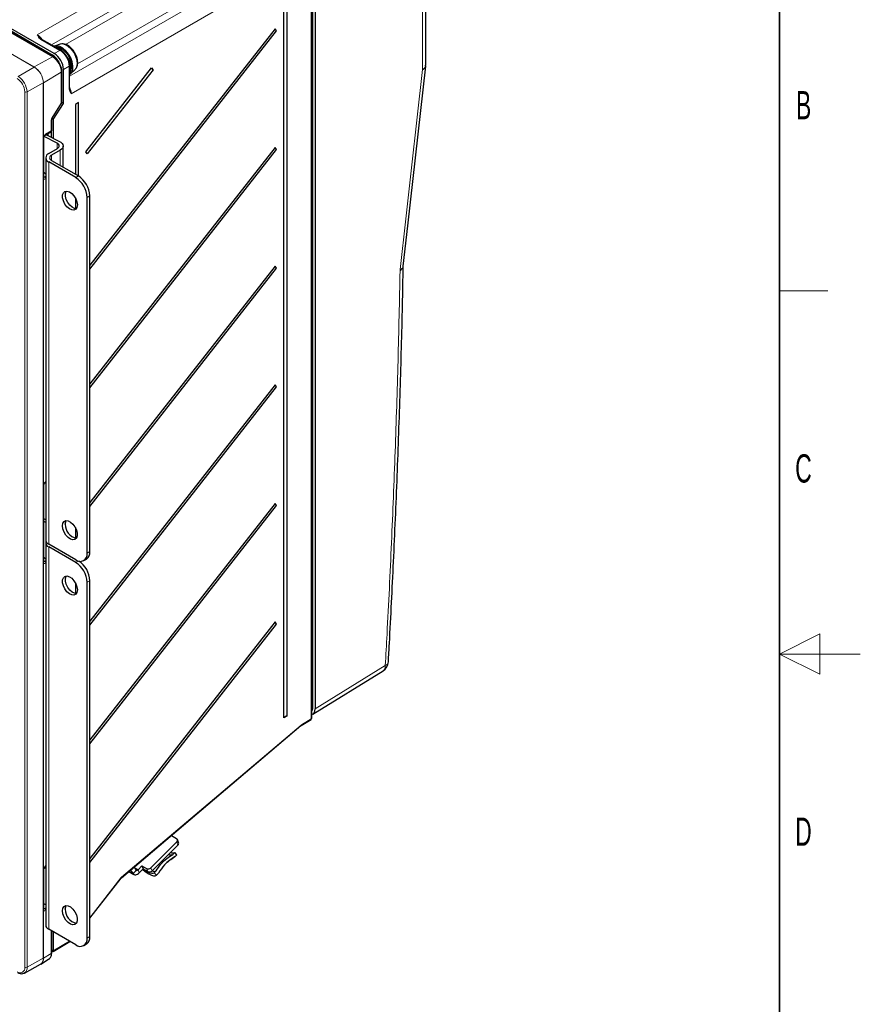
# Paper-space layout 'Blatt2' of a CAD drawing. Header units: millimetres. Extents: x 5 to 418, y 2 to 292.
# Tile 58 of 59: x 314 to 418, y 104 to 226. Entities that reach past the tile are written whole.
import ezdxf

# ---------------------------------------------------------------- set-up
doc = ezdxf.new("R2010")
doc.units = ezdxf.units.MM
doc.layers.add('SLD-0', color=7, linetype='Continuous')
doc.styles.add('SLDTEXTSTYLE0', font='TXT', dxfattribs={"width": 0.605})

psp = doc.layouts.new('Blatt2')

# ---------------------------------------------------------------- linework, layer by layer
at = {"color": 7, "linetype": 'Continuous', "lineweight": 18}
for p, q in [((363.8, 219.65), (363.8, 245.45)), ((316.07, 223.98), (345.81, 241.13)), ((346.8, 239.42), (317.84, 222.71)), ((319.59, 222.77), (346.8, 238.48)), ((350.1, 140.61), (350.1, 237.94)), ((350.21, 237.94), (350.21, 140.61)), ((320.08, 218.83), (349.03, 235.56)), ((348.22, 236.03), (321.07, 220.35)), ((350.02, 233.85), (320.29, 216.67)), ((350.02, 139.25), (350.02, 233.85)), ((317.97, 221.24), (306.43, 227.9)), ((315.7, 219.97), (307.78, 224.55)), ((307.79, 224.55), (315.71, 219.98)), ((318.89, 222.04), (316.54, 223.39)), ((318.19, 221.63), (318.89, 222.04)), ((315.71, 219.98), (317.97, 221.24)), ((317.94, 221.46), (317.82, 221.39)), ((313.72, 218.79), (315.7, 219.97)), ((320.02, 220.08), (319.32, 219.67)), ((320.02, 217.36), (320.02, 220.08)), ((319.06, 219.35), (316.84, 218.02)), ((319.06, 215.5), (319.06, 219.35)), ((316.83, 218.02), (314.82, 216.89)), ((316.83, 109.58), (316.83, 218.02)), ((316.84, 218.02), (316.84, 109.58)), ((314.54, 108.46), (314.54, 216.89)), ((314.82, 216.89), (314.82, 108.46)), ((317.91, 213.68), (319.06, 215.5)), ((317.81, 212.05), (317.81, 213.37)), ((316.84, 206.27), (316.84, 211.15)), ((317.12, 211.64), (317.81, 212.05)), ((318.53, 209.85), (318.53, 210.55)), ((317.84, 208.41), (317.84, 209.06)), ((318.91, 207.79), (318.91, 209.68)), ((317.5, 160.85), (317.5, 208.21)), ((316.9, 206.41), (316.98, 206.36)), ((316.98, 206.36), (317.13, 206.44)), ((320.84, 206.28), (321.18, 206.48)), ((317.13, 206.12), (317.12, 206.11)), ((322.59, 204.03), (322.25, 203.83)), ((361.01, 194.74), (361.02, 194.88)), ((317.12, 168.61), (317.13, 168.61)), ((316.84, 158.67), (316.84, 168.12)), ((317.5, 113.17), (317.5, 160.52)), ((322.25, 159.74), (322.59, 159.94)), ((316.9, 158.8), (316.98, 158.75)), ((316.98, 158.75), (317.13, 158.84)), ((320.84, 158.6), (321.16, 158.78)), ((317.13, 158.51), (317.12, 158.51)), ((322.59, 156.34), (322.25, 156.15)), ((350.49, 140.45), (359.17, 145.82)), ((350.1, 140.61), (350.07, 140.59)), ((348.81, 138.5), (350.02, 139.25)), ((326.53, 119.61), (348.75, 138.46)), ((333.5, 123.6), (333.35, 123.98)), ((317.12, 121), (317.13, 121.01)), ((328.1, 120.81), (328.57, 120.54)), ((330.16, 120.79), (330.31, 120.42)), ((316.84, 115.64), (316.84, 120.51)), ((327.46, 120.33), (327.95, 120.05)), ((328.32, 120.5), (327.95, 120.05)), ((328.57, 120.54), (328.71, 120.17)), ((329.76, 120.32), (329.61, 120.69)), ((322.59, 114.59), (326.45, 119.52)), ((316.9, 115.77), (316.98, 115.72)), ((316.98, 115.72), (317.13, 115.81)), ((317.13, 115.48), (317.12, 115.48)), ((317.81, 110.16), (317.81, 112.99)), ((322.25, 112.06), (322.59, 112.25)), ((318.07, 110.5), (320.06, 111.69)), ((316.84, 109.58), (317.81, 110.16)), ((317.87, 110.62), (318.07, 110.5)), ((314.82, 108.46), (316.83, 109.58))]:
    psp.add_line(p, q, dxfattribs=at)
at = {"color": 7, "linetype": 'Continuous', "lineweight": 25}
for p, q in [((364.19, 220.19), (364.19, 246.01)), ((350.49, 237.77), (350.49, 140.45)), ((350.07, 139.33), (350.07, 233.93)), ((346.63, 139.35), (346.63, 230.8)), ((347, 231.02), (347, 139.57)), ((318.19, 221.63), (306.43, 228.42)), ((317.94, 221.46), (306.43, 228.11)), ((318.07, 221.25), (306.43, 227.97)), ((345.54, 224.72), (322.59, 195.41)), ((322.59, 194.92), (345.72, 224.46)), ((345.72, 224.46), (345.54, 224.72)), ((318.99, 222.05), (316.64, 223.4)), ((318.91, 222.8), (318.22, 222.57)), ((319.32, 215.46), (319.32, 219.67)), ((320.08, 217.44), (320.08, 220.16)), ((320.2, 219.14), (320.74, 219.63)), ((320.74, 219.63), (320.79, 219.68)), ((322.09, 209.46), (330.24, 219.87)), ((330.42, 219.61), (322.27, 209.2)), ((330.24, 219.87), (330.42, 219.61)), ((364.17, 220.08), (364.17, 220.19)), ((319.12, 215.58), (319.12, 219.43)), ((317.94, 213.65), (319.09, 215.48)), ((318.07, 213.48), (319.32, 215.46)), ((319.32, 215.46), (319.12, 215.58)), ((321.17, 215.56), (320.8, 215.34)), ((320.8, 215.34), (320.8, 206.7)), ((321.17, 206.48), (321.17, 215.56)), ((317.87, 212.13), (317.87, 213.45)), ((318.07, 213.48), (317.9, 213.58)), ((318.07, 213.48), (318.07, 211.14)), ((316.9, 206.35), (316.9, 211.23)), ((318.53, 210.55), (316.92, 211.35)), ((317.08, 211.55), (317.77, 211.96)), ((317.16, 211.6), (318.84, 210.76)), ((317.37, 211.73), (317.37, 211.49)), ((317.8, 211.98), (317.8, 211.28)), ((317.5, 209.26), (318.58, 209.88)), ((319.29, 207.57), (319.29, 210.2)), ((345.54, 210.02), (322.59, 180.71)), ((345.72, 209.76), (345.54, 210.02)), ((317.13, 208.73), (317.13, 161.37)), ((318.91, 209.68), (317.84, 209.06)), ((322.27, 209.2), (322.09, 209.46)), ((322.59, 180.22), (345.72, 209.76)), ((320.84, 206.28), (317.5, 208.21)), ((317.84, 208.41), (321.18, 206.48)), ((316.9, 206.36), (316.9, 206.35)), ((320.8, 203.77), (320.8, 202.44)), ((322.25, 159.74), (322.25, 203.83)), ((322.59, 159.94), (322.59, 204.03)), ((345.54, 195.32), (322.59, 166.01)), ((345.72, 195.06), (345.54, 195.32)), ((361.41, 195.27), (361.41, 195.29)), ((322.59, 165.52), (345.72, 195.06)), ((345.54, 180.62), (322.59, 151.31)), ((345.72, 180.36), (345.54, 180.62)), ((322.59, 150.82), (345.72, 180.36)), ((317.08, 168.52), (317.13, 168.55)), ((316.9, 158.75), (316.9, 168.2)), ((345.54, 165.92), (322.59, 136.61)), ((345.72, 165.66), (345.54, 165.92)), ((322.59, 136.12), (345.72, 165.66)), ((317.13, 163.89), (316.9, 164)), ((317.13, 163.56), (316.9, 163.67)), ((320.8, 162.94), (320.8, 161.61)), ((317.13, 161.05), (317.13, 113.69)), ((320.84, 158.92), (317.5, 160.85)), ((320.84, 158.6), (317.5, 160.52)), ((316.95, 159.2), (316.9, 159.17)), ((316.9, 158.75), (316.9, 158.75)), ((321.84, 158.83), (322.18, 159.02)), ((322.25, 112.06), (322.25, 156.15)), ((322.59, 112.25), (322.59, 156.34)), ((320.8, 156.08), (320.8, 154.75)), ((345.54, 151.23), (322.59, 121.92)), ((322.59, 121.43), (345.72, 150.97)), ((345.72, 150.97), (345.54, 151.23)), ((350.21, 139.82), (358.9, 145.19)), ((347, 139.57), (346.63, 139.35)), ((348.77, 138.41), (349.98, 139.16)), ((326.52, 119.54), (348.74, 138.39)), ((332.69, 124.77), (333.33, 124.4)), ((333.35, 123.98), (330.16, 120.79)), ((333.5, 123.6), (330.31, 120.42)), ((333.59, 123.91), (333.44, 124.28)), ((332.85, 122.44), (333.1, 122.68)), ((333.08, 122.12), (333.14, 122.16)), ((333.38, 122.4), (333.1, 122.68)), ((333.38, 122.4), (333.14, 122.16)), ((317.08, 120.91), (317.13, 120.94)), ((328.07, 120.85), (328.32, 120.5)), ((328.57, 120.54), (329.05, 121.02)), ((329.05, 121.02), (329.61, 120.69)), ((329.05, 121.02), (329.19, 120.64)), ((316.9, 115.72), (316.9, 120.59)), ((327.43, 120.31), (328.05, 119.95)), ((327.64, 120.49), (327.95, 120.05)), ((328.71, 120.17), (329.19, 120.64)), ((329.19, 120.64), (329.76, 120.32)), ((330.57, 120.16), (330.81, 120.4)), ((330.86, 119.88), (330.57, 120.16)), ((330.86, 119.88), (331.1, 120.12)), ((322.59, 114.53), (326.46, 119.48)), ((317.13, 116.2), (316.9, 116.31)), ((316.9, 115.72), (316.9, 115.72)), ((320.84, 111.24), (317.5, 113.17)), ((317.87, 110.24), (317.87, 112.95)), ((318.07, 112.84), (318.07, 110.5)), ((318.07, 110.43), (320.12, 111.66)), ((321.84, 111.14), (322.18, 111.34)), ((317.87, 110.55), (318.07, 110.43)), ((314.49, 107.74), (316.49, 108.84)), ((316.48, 108.85), (316.52, 108.88)), ((316.52, 108.85), (317.49, 109.45)), ((317.49, 109.45), (317.52, 109.46))]:
    psp.add_line(p, q, dxfattribs=at)
at = {"color": 7, "linetype": 'Continuous', "lineweight": 25, "flags": 128}
for points in [[(320.08, 219.05), (320.14, 219.09), (320.35, 219.33), (320.48, 219.68), (320.49, 220.12), (320.41, 220.6), (320.22, 221.1), (319.95, 221.57), (319.62, 221.99), (319.25, 222.31), (318.86, 222.53), (318.49, 222.61), (318.17, 222.56), (318.13, 222.54)], [(320.08, 219.16), (320.09, 219.18), (320.21, 219.53), (320.22, 219.96), (320.14, 220.45), (319.95, 220.94), (319.68, 221.42), (319.35, 221.83), (318.98, 222.16), (318.59, 222.37), (318.29, 222.45)], [(320.18, 219.4), (320.3, 219.64), (320.36, 220.02), (320.31, 220.46), (320.17, 220.92), (319.94, 221.38), (319.64, 221.79), (319.29, 222.11), (318.93, 222.33), (318.58, 222.42), (318.43, 222.42)], [(361.41, 195.29), (361.97, 200.32), (364.18, 220.08)], [(318.58, 209.88), (318.68, 209.95), (318.75, 210.03), (318.8, 210.13), (318.81, 210.22), (318.79, 210.31), (318.73, 210.4), (318.64, 210.48), (318.53, 210.55)], [(318.84, 210.76), (319.02, 210.65), (319.16, 210.52), (319.25, 210.38), (319.29, 210.23), (319.27, 210.08), (319.2, 209.93), (319.08, 209.8), (318.91, 209.68)], [(316.9, 206.93), (317.05, 206.8), (317.13, 206.73)], [(321.05, 202.9), (321, 202.58), (320.86, 202.36), (320.63, 202.25), (320.36, 202.27), (320.06, 202.41), (319.76, 202.67), (319.51, 203), (319.32, 203.39), (319.22, 203.77), (319.22, 204.12), (319.32, 204.4), (319.51, 204.57), (319.76, 204.61), (320.06, 204.53), (320.36, 204.32), (320.63, 204.02), (320.86, 203.66), (321, 203.27), (321.05, 202.9)], [(320.93, 202.44), (320.7, 202.46), (320.39, 202.61), (320.1, 202.86), (319.85, 203.2), (319.66, 203.58), (319.56, 203.97), (319.56, 204.32), (319.66, 204.59), (319.67, 204.61)], [(317.13, 168.41), (317.05, 168.41), (316.98, 168.41)], [(319.21, 163.13), (319.26, 163.45), (319.41, 163.67), (319.63, 163.78), (319.91, 163.76), (320.21, 163.61), (320.5, 163.36), (320.75, 163.02), (320.94, 162.64), (321.04, 162.25), (321.04, 161.9), (320.94, 161.63), (320.75, 161.46), (320.5, 161.41), (320.21, 161.5), (319.91, 161.7), (319.63, 162), (319.41, 162.37), (319.26, 162.76), (319.21, 163.13)], [(319.55, 163.33), (319.6, 163.64), (319.67, 163.78)], [(316.9, 159.24), (317.05, 159.11), (317.13, 159.04)], [(321.05, 155.21), (321, 154.89), (320.86, 154.67), (320.63, 154.56), (320.36, 154.58), (320.06, 154.73), (319.76, 154.98), (319.51, 155.32), (319.32, 155.7), (319.22, 156.09), (319.22, 156.44), (319.32, 156.71), (319.51, 156.88), (319.76, 156.93), (320.06, 156.84), (320.36, 156.64), (320.63, 156.34), (320.86, 155.97), (321, 155.58), (321.05, 155.21)], [(320.93, 154.75), (320.7, 154.78), (320.39, 154.92), (320.1, 155.18), (319.85, 155.51), (319.66, 155.9), (319.56, 156.28), (319.56, 156.63), (319.66, 156.91), (319.67, 156.92)], [(317.13, 120.72), (317.05, 120.72), (316.94, 120.73)], [(327.95, 120.05), (328.01, 119.98), (328.09, 119.93), (328.18, 119.91), (328.28, 119.92), (328.39, 119.94), (328.5, 120), (328.61, 120.07), (328.71, 120.17)], [(328.32, 120.5), (328.34, 120.48), (328.36, 120.47), (328.39, 120.46), (328.43, 120.46), (328.46, 120.47), (328.5, 120.49), (328.53, 120.51), (328.57, 120.54)], [(329.12, 120.58), (329.2, 120.52), (329.55, 120.24), (329.89, 120.03), (330.21, 119.88), (330.48, 119.8), (330.7, 119.8), (330.86, 119.88)], [(329.5, 120.46), (329.78, 120.29), (330.04, 120.16), (330.27, 120.1), (330.44, 120.1), (330.57, 120.16)], [(319.21, 115.44), (319.26, 115.76), (319.41, 115.98), (319.63, 116.09), (319.91, 116.07), (320.21, 115.93), (320.5, 115.67), (320.75, 115.33), (320.94, 114.95), (321.04, 114.56), (321.04, 114.21), (320.94, 113.94), (320.75, 113.77), (320.5, 113.73), (320.21, 113.81), (319.91, 114.01), (319.63, 114.31), (319.41, 114.68), (319.26, 115.07), (319.21, 115.44)], [(319.55, 115.64), (319.6, 115.96), (319.67, 116.1)], [(314.5, 107.75), (314.5, 107.75), (314.49, 107.74)]]:
    psp.add_lwpolyline(points, dxfattribs=at)
at = {"color": 7, "linetype": 'Continuous', "lineweight": 18, "flags": 128}
for points in [[(320.79, 219.68), (320.95, 219.97), (321.01, 220.36), (320.97, 220.81), (320.82, 221.29), (320.59, 221.76), (320.28, 222.17), (319.92, 222.51), (319.55, 222.73), (319.19, 222.83), (318.91, 222.8)], [(361.02, 194.88), (361.73, 201.18), (362.43, 207.48), (363.14, 213.77), (363.8, 219.65)], [(319.09, 215.48), (319.09, 215.48), (319.08, 215.48), (319.08, 215.49), (319.06, 215.5)], [(317.94, 213.65), (317.94, 213.65), (317.93, 213.66), (317.92, 213.67), (317.91, 213.68)], [(326.45, 119.52), (326.46, 119.5), (326.47, 119.49), (326.47, 119.48), (326.46, 119.48)]]:
    psp.add_lwpolyline(points, dxfattribs=at)
at = {"color": 7, "linetype": 'Continuous', "lineweight": 25}
for centre, radius, start, end in [((345.94, 224.83), 0.429, 196.9745, 239.4902), ((316.68, 219.46), 2.37, 25.885, 57.7731), ((330.71, 220.04), 0.524, 200.9615, 235.5032), ((318.92, 215.58), 0.2, 327.7348, 0), ((317.67, 212.13), 0.2, 300.8558, 0), ((345.94, 210.13), 0.429, 196.9745, 239.4902), ((317.7, 208.73), 0.559, 110.7904, 249.2236), ((317.96, 208.73), 0.349, 110.7904, 249.2236), ((319.18, 203.69), 3.07, 2.606, 57.3987), ((319.52, 203.89), 3.07, 2.606, 57.3987), ((345.94, 195.43), 0.429, 196.9745, 239.4902), ((345.94, 180.73), 0.429, 196.9745, 239.4902), ((345.94, 166.03), 0.429, 196.9745, 239.4902), ((321.25, 163.28), 1.7, 178.4805, 259.0333), ((317.74, 161.42), 0.614, 184.0609, 247.2647), ((317.7, 161.05), 0.566, 163.9408, 249.2476), ((321.64, 159.82), 0.959, 304.0583, 7.2544), ((321.39, 159.6), 0.873, 230.8001, 9.2106), ((319.18, 156.01), 3.07, 2.606, 57.3987), ((319.51, 156.2), 3.09, 2.684, 56.0758), ((345.94, 151.34), 0.429, 196.9745, 239.4902), ((358.17, 146.38), 1.4, 301.7291, 356.7887), ((346.96, 139.22), 0.348, 82.884, 158.9077), ((349.87, 139.33), 0.2, 301.754, 0), ((333.2, 124.18), 0.26, 306.6593, 57.9007), ((333.31, 123.82), 0.289, 310.0018, 17.1888), ((332.6, 122.94), 0.568, 241.291, 291.3889), ((332.83, 123.13), 0.516, 239.6301, 300.4243), ((329.81, 121.13), 0.482, 245.1196, 315.9168), ((329.96, 120.75), 0.482, 245.1196, 315.9168), ((330.55, 120.85), 0.515, 239.5433, 300.4646), ((321.25, 115.59), 1.7, 178.4805, 259.0333), ((317.74, 113.73), 0.614, 184.0609, 247.2647), ((321.64, 112.13), 0.959, 304.0583, 7.2544), ((321.39, 111.92), 0.873, 230.8001, 9.2106)]:
    psp.add_arc(centre, radius, start, end, dxfattribs=at)
at = {"color": 7, "linetype": 'Continuous', "lineweight": 18}
for centre, radius, start, end in [((316.59, 223.31), 0.099, 65.3541, 124.5852), ((318.94, 221.96), 0.099, 65.3185, 124.5882), ((318.03, 221.16), 0.099, 65.3744, 124.6029), ((316.69, 219.24), 2.37, 2.6055, 57.3945), ((315.8, 219.81), 0.189, 119.1312, 120.8635), ((314.38, 217.9), 2.46, 2.6055, 57.3945), ((314.38, 217.91), 2.46, 2.6055, 57.3945), ((319.98, 220.17), 0.099, 295.4141, 354.6806), ((312.46, 216.8), 2.08, 2.6055, 57.3945), ((312.44, 216.78), 2.38, 2.6055, 57.3945), ((319.02, 219.44), 0.099, 295.3892, 354.6232), ((316.74, 218.18), 0.189, 299.1313, 300.8633), ((319.98, 217.45), 0.099, 295.4169, 354.6473), ((314.68, 217.17), 0.308, 242.6565, 296.7662), ((319.02, 215.59), 0.099, 295.3879, 354.638), ((317.77, 213.46), 0.0994, 295.446, 353.9564), ((316.8, 211.24), 0.0997, 295.5212, 353.7117), ((317.02, 211.63), 0.102, 307.0536, 5.2142), ((317.71, 212.04), 0.0997, 305.4951, 5.9222), ((317.77, 212.14), 0.099, 295.3879, 354.638), ((316.8, 206.36), 0.0992, 295.4479, 354.578), ((316.82, 206.1), 0.304, 2.7946, 57.7879), ((317.02, 168.6), 0.102, 307.0536, 5.2142), ((316.8, 168.21), 0.0997, 295.5212, 353.7117), ((316.8, 158.76), 0.0992, 295.4479, 354.578), ((316.82, 158.49), 0.304, 2.7946, 57.7879), ((358.49, 145.74), 0.692, 307.033, 6.4015), ((358.95, 146.41), 0.629, 291.386, 350.3722), ((350.15, 140.5), 0.123, 62.6336, 117.0778), ((349.92, 139.24), 0.0988, 307.0444, 6.3937), ((349.98, 139.34), 0.099, 295.4169, 354.6473), ((348.69, 138.43), 0.0714, 317.4862, 19.765), ((348.71, 138.49), 0.0988, 306.9151, 6.4047), ((317.02, 121), 0.102, 307.0536, 5.2142), ((316.8, 120.6), 0.0997, 295.5212, 353.7117), ((326.47, 119.58), 0.0714, 317.4862, 19.765), ((316.8, 115.73), 0.0992, 295.4479, 354.578), ((316.82, 115.46), 0.304, 2.7946, 57.7879), ((317.01, 110.09), 0.809, 309.4037, 5.2899), ((317.77, 110.25), 0.099, 295.3879, 354.638), ((316.05, 109.49), 0.785, 303.9678, 6.3937), ((316.03, 109.5), 0.815, 307.9867, 5.418), ((316.74, 109.74), 0.189, 299.1313, 300.8633), ((313.96, 108.36), 0.59, 230.7967, 9.214), ((314.04, 108.38), 0.783, 306.4551, 5.5541), ((314.68, 108.73), 0.308, 242.6565, 296.7662)]:
    psp.add_arc(centre, radius, start, end, dxfattribs=at)
for centre, major_axis, ratio, start_param, end_param in [((316.08, 222.84), (-0.7, 1.21), 0.574707, 4.824859, 5.497698), ((318.89, 220.73), (-0.8, 1.39), 0.580097, 3.927219, 5.497696), ((319.3, 217.24), (-0.7, 1.21), 0.574695, 3.927252, 4.60003), ((318.09, 213.54), (0.195, 0.349), 0.567218, 1.475021, 2.347686), ((317.12, 211.31), (0.195, 0.349), 0.567567, 0.777177, 2.347668), ((317.12, 206.44), (0.195, 0.35), 0.566876, 2.348297, 3.918789), ((316.98, 206.52), (0.09, 0.179), 0.555114, 3.080914, 3.895318), ((317.12, 168.28), (0.195, 0.349), 0.567567, 0.777177, 2.347668), ((317.12, 158.84), (0.195, 0.35), 0.566876, 2.348297, 3.918789), ((316.98, 158.92), (0.09, 0.179), 0.555114, 3.080914, 3.895318), ((348.81, 138.17), (0.195, 0.349), 0.566929, 0.794113, 0.986099), ((317.12, 120.68), (0.195, 0.349), 0.567567, 0.777177, 2.347668), ((326.59, 119.32), (0.195, 0.349), 0.566892, 0.985925, 1.300138), ((317.12, 115.8), (0.195, 0.35), 0.566876, 2.348297, 3.918789), ((316.98, 115.88), (0.09, 0.179), 0.555114, 3.080914, 3.895318)]:
    psp.add_ellipse(centre, major_axis=major_axis, ratio=ratio, start_param=start_param, end_param=end_param, dxfattribs=at)
at = {"color": 7, "linetype": 'Continuous', "lineweight": 25}
for centre, major_axis, ratio, start_param, end_param in [((318.19, 220.33), (-0.8, 1.39), 0.577566, 3.927229, 5.497706), ((349.5, 141.02), (-0.7, 1.21), 0.577206, 2.976143, 3.92692), ((318.07, 110.66), (-0.002, 0.232), 0.007771, 3.146161, 3.922504)]:
    psp.add_ellipse(centre, major_axis=major_axis, ratio=ratio, start_param=start_param, end_param=end_param, dxfattribs=at)
at = {"color": 7, "linetype": 'Continuous', "lineweight": 18}
for points, knots in [([(316.54, 223.39), (316.46, 223.45), (316.31, 223.56), (316.19, 223.75), (316.11, 223.89), (316.08, 223.96), (316.07, 223.98), (316.07, 223.98)], [0, 0, 0, 0, 0.319863, 0.661276, 0.914461, 0.99613, 1, 1, 1, 1]), ([(316.07, 223.98), (316.07, 223.98), (316.08, 223.97), (316.09, 223.96), (316.16, 223.89), (316.28, 223.76), (316.39, 223.63), (316.44, 223.57)], [0, 0, 0, 0, 0.006853, 0.023195, 0.144818, 0.568083, 1, 1, 1, 1]), ([(363.8, 219.65), (363.8, 219.65), (363.84, 219.68), (363.99, 219.77), (364.16, 219.95), (364.17, 220.11), (364.18, 220.19)], [0, 0, 0, 0, 0.016157, 0.182781, 0.621594, 1, 1, 1, 1]), ([(364.17, 220.08), (364.16, 220.03), (364.14, 219.89), (363.98, 219.75), (363.84, 219.67), (363.8, 219.65), (363.8, 219.65)], [0, 0, 0, 0, 0.326083, 0.801834, 0.982483, 1, 1, 1, 1]), ([(320.29, 216.67), (320.29, 216.67), (320.28, 216.69), (320.24, 216.75), (320.15, 216.88), (320.05, 217.08), (320.03, 217.27), (320.02, 217.36)], [0, 0, 0, 0, 0.00387, 0.085499, 0.338606, 0.680075, 1, 1, 1, 1]), ([(320.13, 217.18), (320.15, 217.11), (320.21, 216.95), (320.26, 216.79), (320.29, 216.7), (320.29, 216.67), (320.29, 216.67), (320.29, 216.67)], [0, 0, 0, 0, 0.424156, 0.853222, 0.976493, 0.993051, 1, 1, 1, 1]), ([(361.01, 194.74), (361.12, 194.82), (361.32, 194.96), (361.38, 195.14), (361.4, 195.22)], [0, 0, 0, 0, 0.52169, 1, 1, 1, 1]), ([(361.02, 194.88), (361.13, 194.94), (361.33, 195.05), (361.38, 195.2), (361.41, 195.27)], [0, 0, 0, 0, 0.521905, 1, 1, 1, 1]), ([(359.17, 145.82), (359.25, 147.12), (359.53, 152.21), (359.96, 161.06), (360.41, 172.34), (360.78, 183.58), (360.93, 191.02), (361.01, 194.74)], [0, 0, 0, 0, 0.0788316, 0.3091109, 0.5394158, 0.769695, 1, 1, 1, 1]), ([(350.21, 140.61), (350.21, 140.55), (350.2, 140.41), (350.15, 140.27), (350.09, 140.22), (350.07, 140.22)], [0, 0, 0, 0, 0.353265, 0.892141, 1, 1, 1, 1])]:
    psp.add_open_spline(points, degree=3, knots=knots, dxfattribs=at)
at = {"color": 7, "linetype": 'Continuous', "lineweight": 25}
for points, knots in [([(316.64, 223.4), (316.63, 223.41), (316.55, 223.45), (316.49, 223.5), (316.46, 223.55), (316.45, 223.56)], [0, 0, 0, 0, 0.105149, 0.851237, 1, 1, 1, 1]), ([(320.73, 221.72), (320.71, 221.76), (320.61, 221.95), (320.38, 222.24), (320.03, 222.56), (319.66, 222.77), (319.31, 222.85), (319.05, 222.85), (318.93, 222.8), (318.91, 222.79)], [0, 0, 0, 0, 0.0571665, 0.2470948, 0.4392222, 0.63574, 0.8091731, 0.9710574, 1, 1, 1, 1]), ([(319.75, 221.24), (319.68, 221.35), (319.53, 221.59), (319.27, 221.86), (319.07, 221.99), (318.99, 222.05)], [0, 0, 0, 0, 0.321417, 0.704427, 1, 1, 1, 1]), ([(319.12, 219.43), (319.12, 219.5), (319.11, 219.69), (319.02, 220.04), (318.84, 220.44), (318.59, 220.81), (318.32, 221.08), (318.14, 221.2), (318.07, 221.25)], [0, 0, 0, 0, 0.102549, 0.294816, 0.486665, 0.678455, 0.871251, 1, 1, 1, 1]), ([(320.08, 220.16), (320.07, 220.23), (320.07, 220.43), (319.98, 220.78), (319.86, 221.08), (319.76, 221.22), (319.75, 221.24)], [0, 0, 0, 0, 0.198353, 0.570476, 0.941766, 1, 1, 1, 1]), ([(320.83, 219.75), (320.86, 219.78), (320.97, 219.9), (321.06, 220.17), (321.1, 220.55), (321.05, 220.98), (320.92, 221.38), (320.79, 221.62), (320.73, 221.72)], [0, 0, 0, 0, 0.07588, 0.254547, 0.445247, 0.648566, 0.855719, 1, 1, 1, 1]), ([(320.12, 217.2), (320.12, 217.22), (320.08, 217.28), (320.08, 217.37), (320.08, 217.44)], [0, 0, 0, 0, 0.1804008, 1, 1, 1, 1]), ([(317.87, 213.45), (317.87, 213.46), (317.87, 213.49), (317.89, 213.55), (317.91, 213.61), (317.93, 213.64), (317.94, 213.65)], [0, 0, 0, 0, 0.246515, 0.535928, 0.854699, 1, 1, 1, 1]), ([(316.9, 211.23), (316.9, 211.24), (316.9, 211.27), (316.92, 211.34), (316.95, 211.41), (316.99, 211.48), (317.04, 211.53), (317.07, 211.54), (317.08, 211.55)], [0, 0, 0, 0, 0.154651, 0.317676, 0.496642, 0.684526, 0.851647, 1, 1, 1, 1]), ([(316.9, 206.33), (316.9, 206.33), (316.9, 206.33), (316.9, 206.34), (316.9, 206.35)], [0, 0, 0, 0, 0.446443, 1, 1, 1, 1]), ([(359.56, 146.3), (359.6, 147.06), (359.84, 151.2), (360.22, 158.88), (360.67, 169.33), (361.04, 179.92), (361.28, 188.57), (361.37, 193.67), (361.4, 195.27)], [0, 0, 0, 0, 0.045798, 0.250917, 0.467426, 0.684056, 0.900682, 1, 1, 1, 1]), ([(361.4, 195.22), (361.4, 195.23), (361.4, 195.23), (361.4, 195.25), (361.4, 195.26), (361.4, 195.27), (361.41, 195.27)], [0, 0, 0, 0, 0.22738, 0.499974, 0.772305, 1, 1, 1, 1]), ([(316.9, 168.2), (316.9, 168.21), (316.9, 168.24), (316.92, 168.31), (316.95, 168.38), (316.99, 168.44), (317.04, 168.49), (317.07, 168.51), (317.08, 168.52)], [0, 0, 0, 0, 0.154651, 0.317676, 0.496642, 0.684526, 0.851647, 1, 1, 1, 1]), ([(316.9, 158.72), (316.9, 158.72), (316.9, 158.72), (316.9, 158.74), (316.9, 158.75)], [0, 0, 0, 0, 0.446443, 1, 1, 1, 1]), ([(350.07, 140.43), (350.08, 140.44), (350.1, 140.48), (350.1, 140.54), (350.1, 140.59), (350.1, 140.61)], [0, 0, 0, 0, 0.134656, 0.819251, 1, 1, 1, 1]), ([(348.74, 138.39), (348.74, 138.39), (348.75, 138.4), (348.76, 138.4), (348.77, 138.41)], [0, 0, 0, 0, 0.250903, 1, 1, 1, 1]), ([(330.81, 120.4), (330.99, 120.68), (331.36, 121.24), (332.06, 121.93), (332.6, 122.28), (332.85, 122.44)], [0, 0, 0, 0, 0.342068, 0.694056, 1, 1, 1, 1]), ([(333.14, 122.16), (332.67, 121.85), (331.85, 121.3), (331.33, 120.48), (331.1, 120.12)], [0, 0, 0, 0, 0.568349, 1, 1, 1, 1]), ([(331.91, 121.21), (332.09, 121.39), (332.45, 121.73), (332.87, 121.99), (333.08, 122.11)], [0, 0, 0, 0, 0.507565, 1, 1, 1, 1]), ([(316.9, 120.59), (316.9, 120.61), (316.9, 120.64), (316.92, 120.7), (316.95, 120.77), (316.99, 120.84), (317.04, 120.89), (317.07, 120.91), (317.08, 120.91)], [0, 0, 0, 0, 0.154651, 0.317676, 0.496642, 0.684526, 0.851647, 1, 1, 1, 1]), ([(326.46, 119.48), (326.47, 119.48), (326.49, 119.51), (326.5, 119.52), (326.52, 119.54)], [0, 0, 0, 0, 0.252294, 1, 1, 1, 1]), ([(316.9, 115.69), (316.9, 115.69), (316.9, 115.69), (316.9, 115.71), (316.9, 115.72)], [0, 0, 0, 0, 0.446443, 1, 1, 1, 1]), ([(317.51, 109.48), (317.56, 109.51), (317.68, 109.58), (317.81, 109.81), (317.86, 110.05), (317.87, 110.21), (317.87, 110.24)], [0, 0, 0, 0, 0.181897, 0.528623, 0.885448, 1, 1, 1, 1]), ([(313.62, 107.81), (313.68, 107.78), (313.86, 107.69), (314.13, 107.64), (314.37, 107.67), (314.47, 107.74), (314.5, 107.76)], [0, 0, 0, 0, 0.195892, 0.569203, 0.886099, 1, 1, 1, 1])]:
    psp.add_open_spline(points, degree=3, knots=knots, dxfattribs=at)
at = {"layer": 'SLD-0', "lineweight": 35}
psp.add_line((408, 12), (408, 282.5), dxfattribs=at)
at = {"layer": 'SLD-0', "lineweight": 18}
for p, q in [((408, 192.25), (414, 192.25)), ((413, 149.75), (408, 147.25)), ((413, 144.75), (413, 149.75)), ((418, 147.25), (408, 147.25)), ((408, 147.25), (413, 144.75))]:
    psp.add_line(p, q, dxfattribs=at)

# ---------------------------------------------------------------- texts
at = {"layer": 'SLD-0', "char_height": 3.5, "attachment_point": 2, "style": 'SLDTEXTSTYLE0'}
for s, insert in [('B', (410.98, 217)), ('C', (410.96, 172)), ('D', (410.96, 127))]:
    psp.add_mtext(s, dxfattribs=dict(at, insert=insert))

doc.saveas('drawing.dxf')
